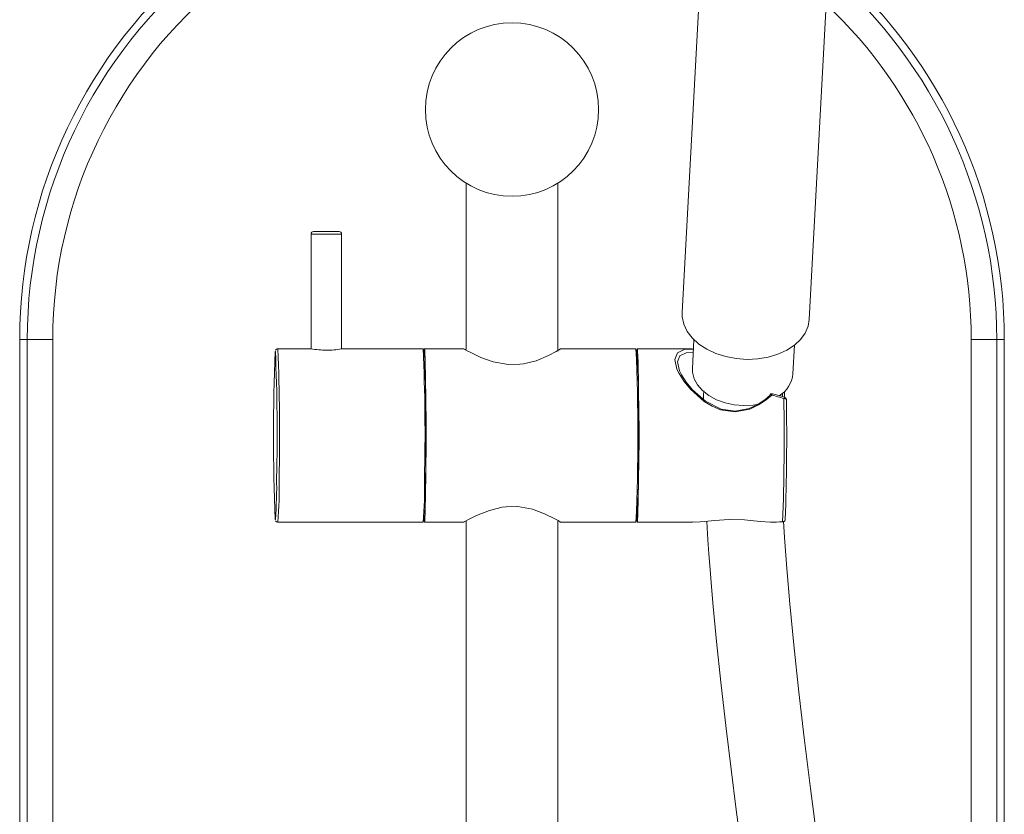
# Model space of a CAD drawing. Header units: millimetres. Extents: x 326.68 to 326.96, y 267.5 to 269.2.
# Tile 5 of 7: x 326.72 to 326.91, y 268.97 to 269.12. Entities that reach past the tile are written whole.
import ezdxf

# ---------------------------------------------------------------- set-up
doc = ezdxf.new("R2010")
doc.units = ezdxf.units.MM
doc.layers.add('SANINDUSA', color=3, linetype='Continuous')

msp = doc.modelspace()

# ---------------------------------------------------------------- linework, layer by layer
at = {"layer": 'SANINDUSA', "linetype": 'Continuous', "lineweight": 15}
for p, q in [((326.8529954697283, 269.1344201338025), (326.8493108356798, 269.0661425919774)), ((326.8742745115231, 269.0647954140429), (326.8779812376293, 269.1334823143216)), ((326.806955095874, 269.0915317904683), (326.806955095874, 269.0588778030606)), ((326.8249550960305, 269.0585772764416), (326.8249550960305, 269.0915317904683)), ((326.7765274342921, 269.0815330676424), (326.7765274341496, 269.0590330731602)), ((326.782527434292, 269.0815330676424), (326.7765274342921, 269.0815330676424)), ((326.7770274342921, 269.0820330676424), (326.782027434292, 269.0820330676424)), ((326.7825274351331, 269.0590260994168), (326.782527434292, 269.0815330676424)), ((326.7193841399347, 269.0608682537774), (326.7193841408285, 267.9708682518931)), ((326.7193841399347, 269.0608682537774), (326.7208693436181, 269.0608682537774)), ((326.7208693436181, 267.8208682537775), (326.7208693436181, 269.0608682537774)), ((326.7258685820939, 269.0608682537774), (326.7208693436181, 269.0608682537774)), ((326.7258685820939, 269.0608682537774), (326.7258685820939, 267.8208682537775)), ((326.8516541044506, 269.0607967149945), (326.8513499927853, 269.0551613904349)), ((326.9060416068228, 268.7787149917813), (326.9060416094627, 269.0608682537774)), ((326.9110408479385, 269.0608682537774), (326.9060416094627, 269.0608682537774)), ((326.9125260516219, 269.0608682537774), (326.9110408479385, 269.0608682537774)), ((326.9110408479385, 269.0608682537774), (326.9110408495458, 268.7501649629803)), ((326.912526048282, 268.741623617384), (326.9125260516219, 269.0608682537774)), ((326.7695323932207, 269.058531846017), (326.769517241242, 269.0585191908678)), ((326.7765344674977, 269.0590330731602), (326.770028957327, 269.0590330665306)), ((326.7985246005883, 269.0590330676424), (326.7825274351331, 269.0590330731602)), ((326.8065748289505, 269.0590330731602), (326.7987745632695, 269.0590330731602)), ((326.8402683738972, 269.0590330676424), (326.8253337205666, 269.0590330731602)), ((326.8513816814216, 269.0590330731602), (326.8405183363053, 269.0590330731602)), ((326.8710654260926, 269.0540974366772), (326.8713695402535, 269.0597327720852)), ((326.7987745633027, 269.0580869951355), (326.7986211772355, 269.0580869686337)), ((326.8405183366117, 269.0576560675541), (326.8403841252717, 269.0576560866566)), ((326.8694128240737, 269.050663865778), (326.8694049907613, 269.0495702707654)), ((326.8690349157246, 269.0496719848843), (326.8690413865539, 269.0503210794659)), ((326.76952126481, 269.0255390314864), (326.7695322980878, 269.0255342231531)), ((326.7986211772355, 269.0259791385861), (326.7987745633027, 269.0259791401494)), ((326.8403841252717, 269.0264100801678), (326.8405183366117, 269.0264100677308)), ((326.7700292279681, 269.0250330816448), (326.7985246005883, 269.0250330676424)), ((326.7987745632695, 269.0250330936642), (326.8065764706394, 269.0250330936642)), ((326.806955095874, 269.0252941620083), (326.8069550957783, 268.8559540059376)), ((326.8249550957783, 268.8559540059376), (326.8249550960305, 269.0252634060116)), ((326.8253353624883, 269.0250330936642), (326.8402683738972, 269.0250330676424)), ((326.8405183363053, 269.0250330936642), (326.8513816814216, 269.0250330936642)), ((326.8666612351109, 269.0250458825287), (326.866681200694, 269.0250458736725)), ((326.8666866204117, 269.0250455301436), (326.866681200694, 269.0250458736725)), ((326.8690498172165, 269.0250883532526), (326.8690380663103, 269.0250898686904))]:
    msp.add_line(p, q, dxfattribs=at)
at = {"layer": 'SANINDUSA', "linetype": 'Continuous', "lineweight": 15, "flags": 128}
for points in [[(326.8493108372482, 269.0661425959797), (326.8493284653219, 269.0652817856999), (326.8496439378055, 269.063846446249), (326.8503089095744, 269.0624578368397), (326.8513042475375, 269.0611558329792), (326.8526013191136, 269.0599779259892), (326.8541628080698, 269.0589579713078), (326.8559437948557, 269.0581253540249), (326.8578930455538, 269.0575039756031), (326.8599544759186, 269.0571117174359), (326.8620687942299, 269.0569599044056)], [(326.8620687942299, 269.0569599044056), (326.8641751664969, 269.0570528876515), (326.8662129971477, 269.0573879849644), (326.8681236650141, 269.057955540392), (326.8698521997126, 269.0587392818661), (326.8713488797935, 269.0597166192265), (326.872570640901, 269.0608594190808), (326.8734823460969, 269.0621348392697), (326.8740577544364, 269.063506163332), (326.8742745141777, 269.0647954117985)], [(326.7990288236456, 269.033533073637), (326.7990474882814, 269.0357672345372), (326.7990603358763, 269.0381349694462), (326.7990670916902, 269.0405857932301), (326.7990676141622, 269.0430674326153), (326.7990618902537, 269.0455270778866), (326.7990500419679, 269.0479122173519), (326.7990323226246, 269.050172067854), (326.7990091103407, 269.052258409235), (326.7989808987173, 269.0541268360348), (326.7989482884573, 269.0557375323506), (326.7989119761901, 269.0570561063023), (326.7988727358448, 269.0580545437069), (326.7988314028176, 269.058711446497), (326.7987888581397, 269.0590129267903), (326.7987460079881, 269.0589524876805), (326.7987037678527, 269.0585314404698), (326.7986779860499, 269.0580869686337)], [(326.8253413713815, 269.0589641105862), (326.8253765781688, 269.058972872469), (326.8246348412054, 269.0585219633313), (326.8231162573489, 269.0577155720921), (326.8206761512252, 269.0567096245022), (326.8181925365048, 269.056095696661), (326.8174592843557, 269.0560006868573), (326.8151721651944, 269.0559671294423), (326.8122710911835, 269.0564844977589), (326.8098087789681, 269.0573622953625), (326.8077336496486, 269.0583551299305), (326.8070335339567, 269.0587292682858), (326.8065891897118, 269.0589696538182), (326.8065748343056, 269.0589631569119)], [(326.8067901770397, 269.0589031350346), (326.8067926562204, 269.0588997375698), (326.8068242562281, 269.0588688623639), (326.806862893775, 269.0588215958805)], [(326.8403933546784, 269.0574158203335), (326.8404269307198, 269.0581881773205), (326.840468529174, 269.0587866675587), (326.8405111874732, 269.0590280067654), (326.8405539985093, 269.0589071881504), (326.8405960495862, 269.0584267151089), (326.8406364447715, 269.0575968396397), (326.8406743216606, 269.0564352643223), (326.8407088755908, 269.0549666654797), (326.8407393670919, 269.0532224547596), (326.8407651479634, 269.0512397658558), (326.840785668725, 269.0490608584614), (326.8408004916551, 269.0467321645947), (326.8408093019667, 269.0443033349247), (326.8408119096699, 269.0418260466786), (326.840808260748, 269.0393532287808), (326.8407984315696, 269.0369375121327), (326.8407826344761, 269.0346303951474), (326.840761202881, 269.0324810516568), (326.840734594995, 269.0305353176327), (326.840703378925, 269.0288346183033), (326.8406682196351, 269.0274152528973), (326.8406298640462, 269.0263073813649), (326.8405891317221, 269.0255347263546), (326.8405468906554, 269.0251136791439), (326.8405040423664, 269.0250532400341), (326.8404614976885, 269.0253546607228), (326.84042016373, 269.0260116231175), (326.8403933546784, 269.0266503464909)], [(326.8484114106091, 269.0582331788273), (326.8497229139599, 269.0588941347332), (326.8515565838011, 269.0589896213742)], [(326.8515192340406, 269.058297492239), (326.8501424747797, 269.0582600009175), (326.8490138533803, 269.0577386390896)], [(326.8669295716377, 269.0499553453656), (326.8658343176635, 269.04903928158), (326.8643216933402, 269.0480324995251), (326.8626068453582, 269.0472280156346), (326.8597520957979, 269.0466688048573), (326.8568626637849, 269.0470979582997), (326.8552108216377, 269.0477878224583), (326.8536527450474, 269.0487335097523), (326.8509715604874, 269.0510896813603), (326.8497100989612, 269.0526227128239), (326.8487197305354, 269.0541976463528), (326.8483139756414, 269.0550672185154), (326.8479141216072, 269.0569379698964), (326.8484114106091, 269.0582331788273)], [(326.8490138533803, 269.0577386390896), (326.8488868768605, 269.0576799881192), (326.8484098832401, 269.0564917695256), (326.8487909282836, 269.0547457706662), (326.8491784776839, 269.0539285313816), (326.8500888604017, 269.052491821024), (326.8513306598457, 269.0509906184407), (326.8538941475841, 269.0487512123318), (326.8569638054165, 269.0471920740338), (326.8597274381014, 269.0467824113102), (326.8624582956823, 269.0473161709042), (326.8640552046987, 269.0480586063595), (326.8655462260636, 269.0490423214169), (326.8665942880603, 269.0499135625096)], [(326.861425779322, 269.0479092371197), (326.8595554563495, 269.0480566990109), (326.8577448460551, 269.0484416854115), (326.8560593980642, 269.0490503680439), (326.8545600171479, 269.049860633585), (326.8533009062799, 269.0508433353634), (326.852327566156, 269.051962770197), (326.8516751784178, 269.0531786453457), (326.8513673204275, 269.0544469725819), (326.8513499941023, 269.0551613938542)], [(326.853559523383, 269.0508004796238), (326.8535308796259, 269.0500387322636), (326.8535197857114, 269.0490782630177)], [(326.8665900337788, 269.0500962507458), (326.8665876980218, 269.0500941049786), (326.8665681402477, 269.0500530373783), (326.8665703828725, 269.0499915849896), (326.8665942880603, 269.0499135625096)], [(326.8669295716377, 269.0499553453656), (326.8668417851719, 269.0500253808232), (326.8667589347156, 269.050076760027), (326.866686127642, 269.0501063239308), (326.8666278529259, 269.0501122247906), (326.8665900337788, 269.0500962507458)], [(326.8669295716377, 269.0499553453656), (326.8669656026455, 269.0500579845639), (326.866998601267, 269.0501373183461), (326.8670262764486, 269.0501878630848), (326.8670467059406, 269.0502060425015), (326.8670492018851, 269.0502058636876)], [(326.8694049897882, 269.0495702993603), (326.8688223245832, 269.0497304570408), (326.8670491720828, 269.0502058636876)], [(326.8692794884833, 269.0493021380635), (326.8693768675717, 269.0492980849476), (326.8694702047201, 269.0492858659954), (326.8695559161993, 269.049266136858), (326.8696307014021, 269.0492395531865), (326.8696916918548, 269.0492071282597), (326.8697365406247, 269.0491701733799), (326.8697635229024, 269.049130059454), (326.8697716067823, 269.0490883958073)], [(326.8643372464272, 269.0481701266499), (326.8632882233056, 269.048004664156), (326.861425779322, 269.0479092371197)], [(326.7986779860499, 269.0259791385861), (326.7986968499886, 269.0256393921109), (326.7987389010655, 269.0251589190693), (326.798781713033, 269.0250381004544), (326.7988243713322, 269.0252794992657), (326.798865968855, 269.0258779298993), (326.7989056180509, 269.0268206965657), (326.7989424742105, 269.0280877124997), (326.7989757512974, 269.0296519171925), (326.7990047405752, 269.0314800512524), (326.7990288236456, 269.033533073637)], [(326.8065764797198, 269.0251039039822), (326.8065829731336, 269.0250932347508), (326.8074182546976, 269.0255442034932), (326.8090205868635, 269.0263505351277), (326.8115303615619, 269.0273564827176), (326.8140475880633, 269.0279704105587), (326.8147856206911, 269.0280654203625), (326.8170744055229, 269.0280990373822), (326.8199483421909, 269.0275816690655), (326.8223552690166, 269.0267038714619), (326.8243407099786, 269.0257109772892), (326.8249871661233, 269.025336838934), (326.8253716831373, 269.0250965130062), (326.8253417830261, 269.0251018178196)], [(326.8513817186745, 269.0250856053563), (326.852037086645, 269.0250530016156), (326.8537160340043, 269.0251795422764), (326.8556672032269, 269.0253661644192), (326.8585662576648, 269.0255422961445), (326.8615505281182, 269.0254786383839), (326.8646616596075, 269.0252018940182), (326.866681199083, 269.0250458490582)], [(326.8695266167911, 269.0254850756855), (326.8695278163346, 269.0254909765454), (326.8695372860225, 269.025588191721)], [(326.8541511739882, 269.0252211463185), (326.8542299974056, 269.0239348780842), (326.8543866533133, 269.0215654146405), (326.8545795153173, 269.0188526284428), (326.8548140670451, 269.0157813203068), (326.8550962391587, 269.0123350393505), (326.8554323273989, 269.0084963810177), (326.8560853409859, 269.0016275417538), (326.8569144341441, 268.9936716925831), (326.8579467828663, 268.9845545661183), (326.8599240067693, 268.9686264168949), (326.8621526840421, 268.9521696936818), (326.8645899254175, 268.9353095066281), (326.8671961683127, 268.9181604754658), (326.869934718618, 268.9008293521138), (326.872771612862, 268.8834149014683), (326.8756754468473, 268.8660086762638), (326.8810782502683, 268.8343966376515), (326.886599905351, 268.8027115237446), (326.8922568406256, 268.7704967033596), (326.8964975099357, 268.7462767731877), (326.9006563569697, 268.7222577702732)], [(326.8759646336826, 268.961800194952), (326.8745091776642, 268.9727989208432), (326.8732672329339, 268.9827558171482), (326.8722220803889, 268.9917151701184), (326.8712274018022, 269.0009725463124), (326.8704462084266, 269.0090219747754), (326.8698482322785, 269.0159491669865), (326.8696416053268, 269.0185827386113), (326.8693921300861, 269.0220047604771), (326.8691812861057, 269.0252352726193)]]:
    msp.add_lwpolyline(points, dxfattribs=at)
at = {"layer": 'SANINDUSA', "linetype": 'Continuous', "lineweight": 15}
msp.add_circle((326.8159550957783, 269.1059540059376), 0.0169999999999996, dxfattribs=at)
for centre, radius, start, end in [((326.8159550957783, 269.0608682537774), 0.09657095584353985, 78.22923241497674, 180), ((326.8159550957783, 269.0608682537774), 0.09508575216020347, 78.03325377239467, 180), ((326.8159550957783, 269.0608682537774), 0.09008651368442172, 77.32484073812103, 180), ((326.8159550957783, 269.0608682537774), 0.09657095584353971, 0, 49.06447805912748), ((326.8159550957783, 269.0608682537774), 0.09508575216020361, 0, 49.30571767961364), ((326.8159550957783, 269.0608682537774), 0.09008651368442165, 0, 46.81415551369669), ((326.7770274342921, 269.0815330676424), 0.0005000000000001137, 90, 180), ((326.782027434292, 269.0815330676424), 0.0005000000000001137, 0, 90), ((327.148561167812, 269.0420753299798), 0.3794004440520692, 177.5159296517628, 182.4980496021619), ((326.4134187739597, 269.0426551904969), 0.3564673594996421, 358.5738150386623, 2.55273595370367), ((326.7699986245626, 269.0585547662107), 0.0004687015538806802, 85.35309604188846, 160.34714056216), ((326.3594013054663, 269.0421891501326), 0.4109729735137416, 358.7931242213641, 2.348952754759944), ((326.7797294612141, 269.0780692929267), 0.01930359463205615, 260.4729694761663, 269.55413558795), ((326.779816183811, 269.07252120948), 0.01375696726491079, 269.0131393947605, 281.2071752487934), ((326.4372590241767, 269.0426796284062), 0.3616355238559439, 358.5507096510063, 2.59184438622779), ((326.466463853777, 269.0420330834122), 0.3741908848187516, 357.3960802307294, 2.603919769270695), ((326.4196871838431, 269.0422654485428), 0.3794173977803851, 358.7526575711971, 2.389898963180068), ((326.5070746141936, 269.0420330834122), 0.3338095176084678, 357.317454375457, 2.682545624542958), ((326.8653691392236, 269.0546807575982), 0.005726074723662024, 301.5910004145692, 354.1532227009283), ((326.8669219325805, 269.0497223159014), 0.0005000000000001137, 90, 131.5900120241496), ((326.8669219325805, 269.0497223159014), 0.0005000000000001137, 75.25708137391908, 90), ((326.4233060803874, 269.0416416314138), 0.4460391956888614, 357.8733655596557, 0.9840755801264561), ((326.8697286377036, 269.0492552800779), 0.0004515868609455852, 135.7771518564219, 174.0441004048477), ((326.8692716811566, 269.0490883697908), 0.0004999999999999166, 0.4680469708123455, 74.53681129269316), ((326.4546321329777, 269.0414764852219), 0.4152092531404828, 357.8069986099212, 1.050445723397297), ((326.6880960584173, 269.0320653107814), 0.0816977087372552, 355.4147800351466, 1.204767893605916), ((326.6885863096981, 269.0317194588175), 0.0817169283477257, 355.3066116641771, 1.271719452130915), ((326.7173779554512, 269.0317142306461), 0.08142122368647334, 355.2932193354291, 1.280018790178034), ((326.6953924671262, 269.0330886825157), 0.1036262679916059, 356.065986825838, 0.5072518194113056), ((326.869038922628, 269.0255884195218), 0.0004985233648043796, 269.9016985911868, 348.0358346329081), ((326.8690373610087, 269.0255881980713), 0.0004999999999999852, 271.427523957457, 348.0998025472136), ((326.769992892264, 269.0254723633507), 0.0004425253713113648, 205.7435868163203, 279.8580710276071), ((326.8666808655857, 269.0255454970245), 0.0004999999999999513, 267.7499349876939, 270.6594690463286)]:
    msp.add_arc(centre, radius, start, end, dxfattribs=at)
for start_param, end_param in [(0.9931051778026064, 1.036057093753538), (5.302481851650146, 5.345433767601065)]:
    msp.add_ellipse((326.8317845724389, 269.0420330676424), major_axis=(0.06564733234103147, -0.008904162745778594), ratio=0.2205964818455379, start_param=start_param, end_param=end_param, dxfattribs=at)

doc.saveas('drawing.dxf')
